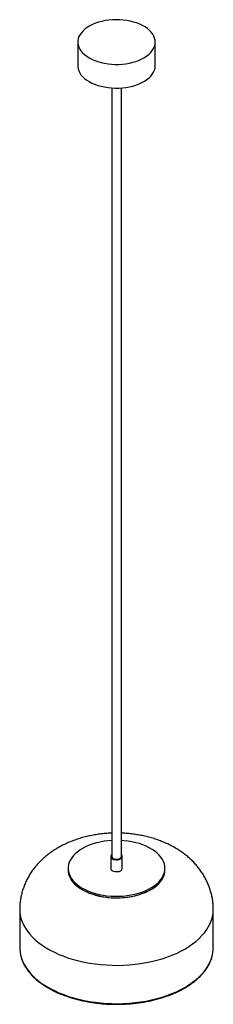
# Model space of a CAD drawing. Header units: millimetres. Extents: x -100 to 100, y -114 to 903.
import ezdxf

# ---------------------------------------------------------------- set-up
doc = ezdxf.new("R2010")
doc.units = ezdxf.units.MM

msp = doc.modelspace()

# ---------------------------------------------------------------- linework, layer by layer
at = {"color": 7, "linetype": 'Continuous', "lineweight": 25}
for p, q in [((-40, 879.4), (-40, 854.9)), ((40, 854.9), (40, 879.4)), ((-5, 832), (-5, 38.4)), ((5, 38.4), (5, 832)), ((-6, 38.4), (-6, 26.1)), ((6, 26.1), (6, 38.4)), ((-50, 26.1), (-50, 24.5)), ((50, 24.5), (50, 26.1)), ((-100, -16.3), (-100, -55.9)), ((100, -55.9), (100, -16.3))]:
    msp.add_line(p, q, dxfattribs=at)
at = {"color": 7, "linetype": 'Continuous', "lineweight": 25, "flags": 128}
for points in [[(-28.3, 863.1), (-25.5, 861.6), (-22.5, 860.3), (-19.3, 859.2), (-16, 858.2), (-12.4, 857.5), (-8.8, 856.9), (-5.1, 856.5), (-1.4, 856.3), (2.3, 856.4), (6.1, 856.6), (9.7, 857), (13.3, 857.6), (16.8, 858.5), (20.1, 859.5), (23.3, 860.6), (26.2, 862), (28.9, 863.5), (31.4, 865.1), (33.6, 866.9), (35.5, 868.7), (37, 870.7), (38.3, 872.7), (39.2, 874.8), (39.8, 877), (40, 879.1), (39.9, 881.3), (39.4, 883.5), (38.6, 885.6), (37.4, 887.6), (35.9, 889.6), (34.1, 891.5), (32, 893.3), (29.6, 895), (26.9, 896.5), (24, 897.9), (20.9, 899.1), (17.7, 900.1), (14.2, 901), (10.7, 901.7), (7, 902.1), (3.3, 902.4), (-0.5, 902.5), (-4.2, 902.4), (-7.9, 902), (-11.6, 901.5), (-15.1, 900.8), (-18.5, 899.9), (-21.7, 898.8), (-24.8, 897.5), (-27.6, 896.1), (-30.2, 894.6), (-32.5, 892.9), (-34.6, 891), (-36.3, 889.1), (-37.7, 887.1), (-38.8, 885), (-39.5, 882.9), (-39.9, 880.8), (-40, 878.6), (-39.7, 876.4), (-39, 874.3), (-38, 872.2), (-36.7, 870.2), (-35, 868.3), (-33.1, 866.4), (-30.8, 864.7), (-28.3, 863.1)], [(-40, 854.9), (-40, 854.1), (-39.7, 851.9), (-39, 849.8), (-38, 847.7), (-36.7, 845.7), (-35, 843.8), (-33.1, 841.9), (-30.8, 840.2), (-28.3, 838.6)], [(-28.3, 838.6), (-25.5, 837.1), (-22.5, 835.8), (-19.3, 834.7), (-16, 833.7), (-12.4, 833), (-8.8, 832.4), (-5.1, 832), (-1.4, 831.8), (2.3, 831.9), (6.1, 832.1), (9.7, 832.5), (13.3, 833.1), (16.8, 834), (20.1, 835), (23.3, 836.1), (26.2, 837.5), (28.9, 839), (31.4, 840.6), (33.6, 842.4), (35.5, 844.2), (37, 846.2), (38.3, 848.2), (39.2, 850.3), (39.8, 852.5), (40, 854.6), (40, 854.9)], [(-5, 54.8), (-8.9, 54.5), (-12.9, 54), (-16.9, 53.3), (-20.8, 52.4), (-24.5, 51.3), (-28.1, 50), (-31.5, 48.6), (-34.6, 47), (-37.5, 45.2), (-40.1, 43.3), (-42.5, 41.3), (-44.6, 39.2), (-46.3, 37), (-47.7, 34.8), (-48.8, 32.4), (-49.5, 30), (-49.9, 27.6), (-50, 25.2), (-49.7, 22.8), (-49, 20.4), (-48, 18.1), (-46.7, 15.8), (-45, 13.6), (-43, 11.4), (-40.8, 9.4), (-38.2, 7.5), (-35.4, 5.7)], [(-35.4, 5.7), (-32.3, 4.1), (-29, 2.6), (-25.5, 1.3), (-21.8, 0.1), (-17.9, -0.8), (-13.9, -1.6), (-9.9, -2.2), (-5.7, -2.5), (-1.6, -2.7), (2.6, -2.7), (6.8, -2.5), (10.9, -2), (15, -1.4), (18.9, -0.6), (22.7, 0.4), (26.3, 1.6), (29.8, 3), (33.1, 4.5), (36.1, 6.2), (38.9, 8), (41.4, 9.9), (43.6, 12), (45.5, 14.1), (47, 16.4), (48.3, 18.7), (49.2, 21), (49.8, 23.4), (50, 25.8), (49.9, 28.2), (49.4, 30.6), (48.6, 33), (47.4, 35.3), (45.9, 37.6), (44.1, 39.8), (41.9, 41.8), (39.5, 43.8), (36.8, 45.7), (33.8, 47.4), (30.6, 48.9), (27.2, 50.3), (23.6, 51.6), (19.9, 52.6), (15.9, 53.5), (11.9, 54.2), (7.8, 54.6), (5, 54.8)], [(-5, 40.3), (-5.3, 39.9), (-5.9, 39.1), (-6, 38.3), (-5.8, 37.4), (-5.2, 36.6), (-4.2, 35.9)], [(-4.2, 35.9), (-3.1, 35.4), (-1.7, 35.1), (-0.2, 34.9), (1.3, 35), (2.7, 35.3), (4, 35.8), (5, 36.4), (5.6, 37.2), (6, 38.1), (5.9, 38.9), (5.5, 39.8), (5, 40.3)], [(-3.5, 36.3), (-2.5, 35.9), (-1.2, 35.6), (0.2, 35.5), (1.5, 35.6), (2.7, 36), (3.8, 36.5), (4.5, 37.1), (4.9, 37.9), (5, 38.4)], [(-50, 24.5), (-50, 23.6), (-49.7, 21.2), (-49, 18.8), (-48, 16.4), (-46.7, 14.2), (-45, 11.9), (-43, 9.8), (-40.8, 7.8), (-38.2, 5.9), (-35.4, 4.1)], [(-35.4, 4.1), (-32.3, 2.4), (-29, 1), (-25.5, -0.3), (-21.8, -1.5), (-17.9, -2.5), (-13.9, -3.2), (-9.9, -3.8), (-5.7, -4.2), (-1.6, -4.4), (2.6, -4.3), (6.8, -4.1), (10.9, -3.7), (15, -3), (18.9, -2.2), (22.7, -1.2), (26.3, 0), (29.8, 1.3), (33.1, 2.8), (36.1, 4.5), (38.9, 6.3), (41.4, 8.3), (43.6, 10.3), (45.5, 12.5), (47, 14.7), (48.3, 17), (49.2, 19.4), (49.8, 21.8), (50, 24.2), (50, 24.5)], [(-4.2, 23.7), (-3.1, 23.1), (-1.7, 22.8), (-0.2, 22.7), (1.3, 22.7), (2.7, 23), (4, 23.5), (5, 24.2), (5.6, 25), (6, 25.8), (6, 26.1)]]:
    msp.add_lwpolyline(points, dxfattribs=at)
at = {"color": 8, "linetype": 'Continuous', "lineweight": 25, "flags": 128}
for points in [[(-50, 24.5), (-49.9, 23), (-49.5, 20.6), (-48.8, 18.2), (-47.7, 15.9), (-46.3, 13.6), (-44.6, 11.4), (-42.5, 9.3), (-40.1, 7.3), (-37.5, 5.4), (-34.6, 3.7), (-31.5, 2.1), (-28.1, 0.6), (-24.5, -0.7), (-20.8, -1.7), (-16.9, -2.7), (-12.9, -3.4), (-8.9, -3.9), (-4.7, -4.2), (-0.5, -4.4), (3.7, -4.3), (7.8, -4), (11.9, -3.5), (15.9, -2.9), (19.9, -2), (23.6, -0.9), (27.2, 0.3), (30.6, 1.7), (33.8, 3.2), (36.8, 5), (39.5, 6.8), (41.9, 8.8), (44.1, 10.9), (45.9, 13), (47.4, 15.3), (48.6, 17.6), (49.4, 20), (49.9, 22.4), (50, 24.5)], [(-100, -16.3), (-99.9, -18.9), (-99.5, -22.3), (-98.7, -25.7), (-97.5, -29.1), (-96.1, -32.4), (-94.2, -35.6), (-92.1, -38.8), (-89.6, -41.9), (-86.8, -44.9), (-83.8, -47.9), (-80.4, -50.7), (-76.7, -53.4), (-72.8, -55.9), (-68.6, -58.3), (-64.2, -60.6), (-59.5, -62.7), (-54.6, -64.7), (-49.6, -66.5), (-44.3, -68.1), (-39, -69.5), (-33.4, -70.7), (-27.8, -71.8), (-22, -72.6), (-16.2, -73.3), (-10.4, -73.7), (-4.4, -74), (1.5, -74.1), (7.4, -73.9), (13.3, -73.5), (19.1, -73), (24.9, -72.2), (30.6, -71.3), (36.2, -70.1), (41.7, -68.8), (47, -67.3), (52.1, -65.6), (57.1, -63.7), (61.9, -61.7), (66.4, -59.5), (70.7, -57.2), (74.8, -54.7), (78.6, -52), (82.1, -49.3), (85.3, -46.4), (88.3, -43.4), (90.9, -40.4), (93.2, -37.2), (95.2, -34), (96.8, -30.7), (98.2, -27.4), (99.1, -24), (99.7, -20.6), (100, -17.2), (100, -16.3)], [(-98.6, -65.7), (-97.5, -68.7), (-96.1, -72), (-94.2, -75.2), (-92.1, -78.4), (-89.6, -81.5), (-86.8, -84.6), (-83.8, -87.5), (-80.4, -90.3), (-76.7, -93), (-72.8, -95.5), (-68.6, -97.9), (-64.2, -100.2), (-59.5, -102.3), (-54.6, -104.3), (-49.6, -106.1), (-44.3, -107.7), (-39, -109.1), (-33.4, -110.3), (-27.8, -111.4), (-22, -112.2), (-16.2, -112.9), (-10.4, -113.4), (-4.4, -113.6), (1.5, -113.7), (7.4, -113.5), (13.3, -113.1), (19.1, -112.6), (24.9, -111.8), (30.6, -110.9), (36.2, -109.7), (41.7, -108.4), (47, -106.9), (52.1, -105.2), (57.1, -103.3), (61.9, -101.3), (66.4, -99.1), (70.7, -96.8), (74.8, -94.3), (78.6, -91.6), (82.1, -88.9), (85.3, -86), (88.3, -83.1), (90.9, -80), (93.2, -76.8), (95.2, -73.6), (96.8, -70.3), (98.2, -67), (98.6, -65.6)]]:
    msp.add_lwpolyline(points, dxfattribs=at)
at = {"color": 7, "linetype": 'Continuous', "lineweight": 25}
for centre, radius, start, end in [((-2.5, 38.6), 2.49, 185.3828, 245.9373), ((-3.1, 26.3), 2.89, 184.2066, 247.1136), ((-65.7, -55.9), 34.3, 180.1254, 196.6834), ((65.9, -55.9), 34.1, 343.4644, 359.9177)]:
    msp.add_arc(centre, radius, start, end, dxfattribs=at)
for points, knots in [([(-5, 62.4), (-5.7, 62.4), (-8.4, 62.3), (-12.9, 62), (-18.5, 61.3), (-24.1, 60.4), (-29.7, 59.3), (-35.2, 57.9), (-40.6, 56.2), (-45.9, 54.3), (-51.2, 52.1), (-56, 49.8), (-59, 48.1), (-60.4, 47.4)], [0, 0, 0, 0, 0.036948, 0.132683, 0.228726, 0.325201, 0.422219, 0.519864, 0.618182, 0.717154, 0.816683, 0.916552, 1, 1, 1, 1]), ([(100, -16.3), (100, -16), (100, -14.1), (99.8, -10.7), (99.3, -6.2), (98.4, -1.7), (97.3, 2.7), (95.8, 7), (94.1, 11.3), (92.1, 15.4), (89.8, 19.4), (87.3, 23.3), (84.5, 27), (81.4, 30.6), (78.1, 34.1), (74.5, 37.4), (70.6, 40.6), (66.6, 43.5), (62.2, 46.3), (57.6, 48.9), (52.9, 51.3), (47.9, 53.5), (42.7, 55.5), (37.5, 57.2), (32.1, 58.7), (26.6, 59.9), (21, 60.9), (15.4, 61.7), (10.1, 62.2), (6.6, 62.4), (5, 62.4)], [0, 0, 0, 0, 0.007788, 0.041761, 0.075618, 0.109405, 0.143176, 0.176986, 0.210893, 0.244959, 0.279247, 0.313828, 0.34877, 0.384145, 0.420021, 0.456458, 0.493499, 0.531167, 0.569449, 0.608297, 0.647625, 0.687319, 0.72725, 0.76728, 0.807295, 0.847235, 0.88707, 0.926798, 0.966439, 1, 1, 1, 1]), ([(-60.4, 47.4), (-61.4, 46.8), (-64, 45.2), (-68, 42.5), (-72.3, 39.2), (-76.4, 35.7), (-80.1, 32), (-83.6, 28.2), (-86.7, 24.1), (-89.5, 20), (-92, 15.7), (-94.1, 11.3), (-95.9, 6.8), (-97.4, 2.3), (-98.6, -2.3), (-99.4, -6.9), (-99.9, -11.5), (-100, -14.7), (-100, -16.3), (-100, -16.3)], [0, 0, 0, 0, 0.044685, 0.114409, 0.183803, 0.252256, 0.319614, 0.385812, 0.450852, 0.514785, 0.57769, 0.639662, 0.700799, 0.761202, 0.820963, 0.880177, 0.938931, 0.997312, 1, 1, 1, 1]), ([(-98.5, -66), (-98.3, -66.5), (-97.9, -68.1), (-96.8, -70.7), (-95.3, -73.9), (-93.4, -77), (-91.2, -80), (-88.7, -83), (-86, -85.8), (-83, -88.6), (-79.7, -91.3), (-76.2, -93.9), (-72.4, -96.3), (-68.4, -98.6), (-64.2, -100.8), (-59.7, -102.8), (-55.1, -104.7), (-50.3, -106.4), (-45.4, -108), (-40.3, -109.4), (-35.1, -110.6), (-29.8, -111.7), (-24.4, -112.6), (-18.9, -113.3), (-13.3, -113.8), (-7.8, -114.2), (-2.1, -114.3), (3.5, -114.3), (9.1, -114.1), (14.7, -113.7), (20.2, -113.1), (25.7, -112.4), (31.1, -111.5), (36.4, -110.3), (41.6, -109.1), (46.6, -107.6), (51.5, -106), (56.3, -104.3), (60.8, -102.3), (65.2, -100.3), (69.4, -98.1), (73.3, -95.7), (77, -93.3), (80.5, -90.7), (83.7, -88), (86.7, -85.1), (89.4, -82.2), (91.8, -79.3), (93.9, -76.2), (95.7, -73), (97.2, -69.9), (98.1, -67.5), (98.5, -66.1), (98.5, -65.9)], [0, 0, 0, 0, 0.009268, 0.029173, 0.049121, 0.069114, 0.08915, 0.109225, 0.129331, 0.149461, 0.169609, 0.189767, 0.209931, 0.230098, 0.250264, 0.270428, 0.290588, 0.310744, 0.330896, 0.351045, 0.371189, 0.39133, 0.411468, 0.431604, 0.451738, 0.47187, 0.492002, 0.512133, 0.532264, 0.552396, 0.57253, 0.592665, 0.612802, 0.632942, 0.653086, 0.673233, 0.693385, 0.713542, 0.733703, 0.75387, 0.774042, 0.794218, 0.814397, 0.834577, 0.854755, 0.874927, 0.895087, 0.915229, 0.935345, 0.955427, 0.975469, 0.995464, 1, 1, 1, 1])]:
    msp.add_open_spline(points, degree=3, knots=knots, dxfattribs=at)

doc.saveas('drawing.dxf')
